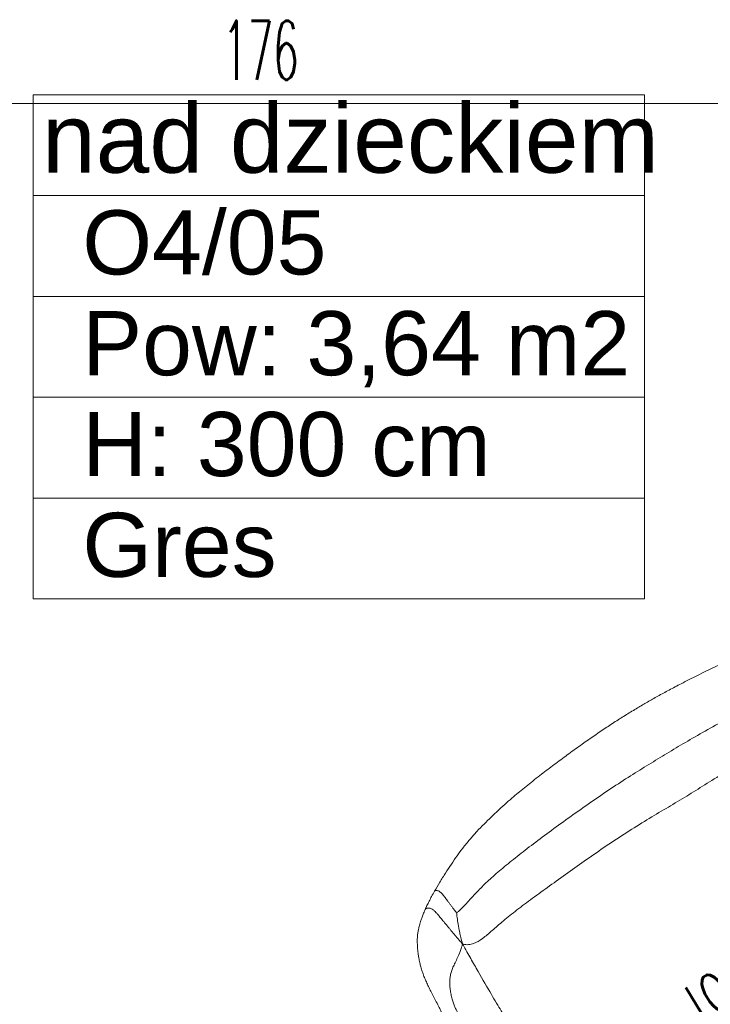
# Model space of a CAD drawing. Header units: metres. Extents: x 5541655 to 5588333, y 5589641 to 5627331.
# Tile 32 of 57: x 5585306 to 5585376, y 5626208 to 5626308. Entities that reach past the tile are written whole.
import ezdxf

# ---------------------------------------------------------------- set-up
doc = ezdxf.new("R2010")
doc.units = ezdxf.units.M
doc.header["$MEASUREMENT"] = 0
doc.layers.get('0').update_dxf_attribs({"linetype": 'CONTINUOUS', "lineweight": 18})
doc.layers.get('Defpoints').update_dxf_attribs({"linetype": 'CONTINUOUS'})
doc.layers.add('MEBLE PKN', color=150, linetype='CONTINUOUS', lineweight=20)
doc.styles.add('2', font='simplex.shx', dxfattribs={"width": 0.5})
doc.styles.add('GENERATED_STYLE_2', font='arial.ttf')
doc.styles.add('JACEK_07', font='SIMPLEX.SHX', dxfattribs={"width": 0.7})
doc.dimstyles.new('POZD_WYM', dxfattribs={"dimscale": 0.2, "dimtxt": 30, "dimasz": 1, "dimexe": 1, "dimexo": 1, "dimgap": 12, "dimtad": 1, "dimdec": 0, "dimdsep": 46, "dimtxsty": '2', "dimblk": 'ARS_dim-arch', "dimcen": 2, "dimdle": 20, "dimse1": 1, "dimse2": 1, "dimclrd": 256, "dimclre": 256, "dimclrt": 256, "dimazin": 2, "dimtp": 0.5, "dimtm": 0.5, "dimtfac": 0.285714, "dimtdec": 0, "dimtix": 1, "dimtmove": 0, "dimatfit": 3, "dimldrblk": 'ARS_dim-arch', "dimfxl": 1, "dimtolj": 1, "dimtzin": 12, "dimarcsym": 0})

# ---------------------------------------------------------------- blocks, each defined once
blk = doc.blocks.new('Fotel_POZD-FOT')
at = {"linetype": 'Continuous', "lineweight": 15}
for points, knots in [([(25.561, -17.632), (25.497, -17.569), (25.368, -17.446), (25.097, -17.214), (24.583, -16.839), (23.711, -16.368), (22.349, -15.832), (20.746, -15.345), (18.975, -14.927), (17.049, -14.602), (14.979, -14.396), (12.728, -14.229), (10.257, -14.024), (7.712, -13.823), (5.238, -13.666), (3.059, -13.563), (1.4, -13.522), (0, -13.516), (-1.4, -13.522), (-3.059, -13.563), (-5.238, -13.666), (-7.712, -13.823), (-10.257, -14.024), (-12.728, -14.229), (-14.979, -14.396), (-17.049, -14.602), (-18.975, -14.927), (-20.746, -15.345), (-22.349, -15.832), (-23.711, -16.368), (-24.583, -16.839), (-25.097, -17.214), (-25.368, -17.446), (-25.497, -17.569), (-25.561, -17.632)], [0, 0, 0, 0, 0.25, 0.5, 1, 2, 3, 4, 5, 6, 7, 8, 9, 10, 11, 12, 13, 14, 15, 16, 17, 18, 19, 20, 21, 22, 23, 24, 25, 26, 27, 27.5, 27.75, 28, 28, 28, 28]), ([(25.768, -19.19), (25.847, -19.75), (26.011, -20.902), (26.164, -22.269), (26.265, -23.515), (26.354, -24.882), (26.449, -26.361), (26.567, -27.945), (26.696, -29.606), (26.821, -31.313), (26.92, -33.028), (26.972, -34.708), (27.003, -36.346), (27.04, -37.931), (27.072, -39.475), (27.091, -40.991), (27.079, -42.898), (27.031, -45.165), (26.983, -46.914), (26.951, -47.959), (26.93, -48.517), (26.916, -48.869)], [0, 0, 0, 0, 1, 2, 3, 4, 5, 6, 7, 8, 9, 10, 11, 12, 13, 14, 15, 16, 16.5, 16.75, 17, 17, 17, 17]), ([(28.351, -53.812), (28.493, -53.71), (28.762, -53.519), (29.086, -53.261), (29.348, -53.038), (29.562, -52.844), (29.737, -52.676), (29.881, -52.532), (30.001, -52.406), (30.123, -52.273), (30.242, -52.134), (30.358, -51.986), (30.468, -51.837), (30.581, -51.669), (30.708, -51.465), (30.846, -51.223), (30.99, -50.959), (31.128, -50.687), (31.248, -50.429), (31.351, -50.191), (31.439, -49.967), (31.522, -49.74), (31.622, -49.446), (31.736, -49.07), (31.856, -48.605), (31.959, -48.119), (32.039, -47.631), (32.095, -47.123), (32.136, -46.587), (32.176, -46.022), (32.22, -45.407), (32.263, -44.881), (32.298, -44.45), (32.325, -44.101), (32.356, -43.67), (32.383, -43.219), (32.407, -42.758), (32.428, -42.296), (32.448, -41.767), (32.467, -41.161), (32.486, -40.464), (32.495, -39.967), (32.5, -39.702)], [0, 0, 0, 0, 0.032059, 0.060161, 0.085054, 0.10708, 0.126226, 0.142346, 0.156428, 0.169516, 0.188022, 0.203974, 0.219152, 0.238072, 0.261659, 0.290109, 0.32277, 0.354053, 0.382911, 0.408527, 0.431123, 0.453671, 0.478255, 0.518461, 0.560347, 0.601066, 0.637845, 0.670763, 0.701924, 0.733106, 0.76373, 0.79383, 0.806007, 0.82116, 0.839438, 0.861055, 0.877606, 0.896194, 0.917209, 0.941134, 0.968519, 1, 1, 1, 1]), ([(31.023, -40), (31.027, -40.277), (31.032, -40.77), (31.032, -41.376), (31.026, -41.879), (31.016, -42.311), (31, -42.693), (30.976, -43.044), (30.945, -43.382), (30.906, -43.724), (30.846, -44.095), (30.75, -44.521), (30.616, -44.983), (30.439, -45.462), (30.225, -45.925), (29.981, -46.338), (29.711, -46.699), (29.424, -47.004), (29.085, -47.281), (28.662, -47.558), (28.19, -47.857), (27.786, -48.142), (27.427, -48.425), (27.177, -48.635), (27.025, -48.77), (26.916, -48.869)], [0, 0, 0, 0, 1, 2, 3, 4, 5, 6, 7, 8, 9, 10, 11, 12, 13, 14, 15, 16, 17, 18, 19, 20, 20.5, 20.75, 21, 21, 21, 21]), ([(26.916, -48.869), (26.816, -48.761), (26.654, -48.623), (26.345, -48.437), (25.794, -48.258), (24.922, -48.263), (23.684, -48.462), (22.21, -48.733), (20.453, -48.954), (18.477, -49.144), (16.343, -49.318), (14.087, -49.486), (11.742, -49.655), (9.32, -49.797), (6.831, -49.885), (4.402, -49.916), (2.155, -49.888), (0, -49.86), (-2.155, -49.888), (-4.402, -49.916), (-6.831, -49.885), (-9.32, -49.797), (-11.742, -49.655), (-14.087, -49.486), (-16.343, -49.318), (-18.477, -49.144), (-20.453, -48.954), (-22.21, -48.733), (-23.684, -48.462), (-24.922, -48.263), (-25.794, -48.258), (-26.345, -48.437), (-26.654, -48.623), (-26.816, -48.761), (-26.916, -48.869)], [0, 0, 0, 0, 0.25, 0.5, 1, 2, 3, 4, 5, 6, 7, 8, 9, 10, 11, 12, 13, 14, 15, 16, 17, 18, 19, 20, 21, 22, 23, 24, 25, 26, 27, 27.5, 27.75, 28, 28, 28, 28]), ([(26.916, -48.869), (26.84, -49.144), (26.721, -49.535), (26.504, -50.176), (26.254, -50.831), (26.028, -51.363), (25.876, -51.703), (25.818, -51.832), (25.802, -51.867)], [0, 0, 0, 0, 0.25, 0.5, 1, 1.5, 1.75, 2, 2, 2, 2]), ([(28.349, -53.81), (28.342, -53.816), (28.314, -53.838), (28.249, -53.856), (28.156, -53.854), (28.01, -53.806), (27.866, -53.702), (27.737, -53.55), (27.664, -53.395), (27.607, -53.206), (27.553, -52.971), (27.496, -52.659), (27.435, -52.257), (27.365, -51.764), (27.302, -51.313), (27.248, -50.933), (27.207, -50.645), (27.162, -50.342), (27.112, -50.022), (27.058, -49.679), (26.992, -49.292), (26.943, -49.02), (26.916, -48.869)], [0, 0, 0, 0, 0.005737, 0.022578, 0.040963, 0.061844, 0.109827, 0.136333, 0.169499, 0.20067, 0.242829, 0.29906, 0.372163, 0.462415, 0.568387, 0.61827, 0.670858, 0.726361, 0.785004, 0.847489, 0.915936, 1, 1, 1, 1]), ([(-25.802, -51.867), (-25.782, -51.868), (-25.708, -51.876), (-25.51, -51.905), (-25.072, -51.998), (-24.267, -52.234), (-23.092, -52.579), (-21.71, -52.928), (-20.121, -53.225), (-18.326, -53.485), (-16.326, -53.725), (-14.136, -53.946), (-11.766, -54.15), (-9.293, -54.329), (-6.792, -54.472), (-4.371, -54.567), (-2.139, -54.604), (0, -54.608), (2.139, -54.604), (4.371, -54.567), (6.792, -54.472), (9.293, -54.329), (11.766, -54.15), (14.136, -53.946), (16.326, -53.725), (18.326, -53.485), (20.121, -53.225), (21.71, -52.928), (23.092, -52.579), (24.267, -52.234), (25.072, -51.998), (25.51, -51.905), (25.708, -51.876), (25.782, -51.868), (25.802, -51.867)], [0, 0, 0, 0, 0.25, 0.5, 1, 2, 3, 4, 5, 6, 7, 8, 9, 10, 11, 12, 13, 14, 15, 16, 17, 18, 19, 20, 21, 22, 23, 24, 25, 26, 27, 27.5, 27.75, 28, 28, 28, 28]), ([(25.802, -51.867), (25.808, -51.924), (25.823, -52.062), (25.846, -52.292), (25.871, -52.562), (25.897, -52.846), (25.922, -53.131), (25.951, -53.451), (25.982, -53.776), (26.018, -54.084), (26.054, -54.308), (26.09, -54.466), (26.135, -54.603), (26.209, -54.73), (26.311, -54.835), (26.413, -54.903), (26.505, -54.934), (26.553, -54.914), (26.574, -54.906)], [0, 0, 0, 0, 0.049263, 0.119341, 0.198186, 0.280939, 0.363686, 0.443378, 0.555491, 0.643477, 0.708488, 0.749756, 0.781714, 0.832264, 0.88058, 0.92671, 0.967832, 1, 1, 1, 1]), ([(26.575, -54.908), (26.75, -54.808), (27.094, -54.613), (27.56, -54.331), (27.981, -54.064), (28.229, -53.895), (28.35, -53.812)], [0, 0, 0, 0, 0.263779, 0.518279, 0.763727, 1, 1, 1, 1]), ([(-26.574, -54.908), (-26.285, -55.065), (-25.715, -55.376), (-24.812, -55.832), (-23.93, -56.257), (-23.085, -56.644), (-22.194, -57.023), (-21.268, -57.377), (-20.315, -57.689), (-19.447, -57.937), (-18.658, -58.14), (-17.912, -58.317), (-17.018, -58.514), (-15.923, -58.732), (-14.605, -58.959), (-13.077, -59.18), (-11.355, -59.389), (-9.464, -59.584), (-7.576, -59.754), (-5.862, -59.885), (-4.356, -59.979), (-3.063, -60.041), (-1.841, -60.079), (-0.609, -60.098), (0.662, -60.098), (2.008, -60.076), (3.413, -60.027), (4.903, -59.948), (6.476, -59.841), (8.103, -59.708), (9.739, -59.557), (11.125, -59.412), (12.25, -59.28), (13.118, -59.17), (13.956, -59.053), (14.803, -58.923), (15.708, -58.769), (16.707, -58.579), (17.734, -58.359), (18.762, -58.116), (19.772, -57.85), (20.81, -57.534), (21.809, -57.177), (22.774, -56.78), (23.71, -56.36), (24.675, -55.899), (25.653, -55.409), (26.265, -55.076), (26.574, -54.908)], [0, 0, 0, 0, 0.020654, 0.040712, 0.059603, 0.077053, 0.093149, 0.113559, 0.13177, 0.148202, 0.16293, 0.176257, 0.189984, 0.212747, 0.23693, 0.26245, 0.296185, 0.330453, 0.364741, 0.398002, 0.422686, 0.445696, 0.467366, 0.488247, 0.511698, 0.535514, 0.560389, 0.587014, 0.6155, 0.644978, 0.67463, 0.703763, 0.719965, 0.735721, 0.750939, 0.765668, 0.782111, 0.800678, 0.820819, 0.839259, 0.858201, 0.877823, 0.898667, 0.916597, 0.935764, 0.956291, 0.977933, 1, 1, 1, 1])]:
    blk.add_open_spline(points, degree=3, knots=knots, dxfattribs=at)
at = {"color": 7, "insert": (0.882, -31.333), "char_height": 4, "width": 31, "attachment_point": 5, "style": 'JACEK_07'}
blk.add_mtext('POZD-FOT', dxfattribs=at)
blk = doc.blocks.new('ARS_dim-arch')
for points in [[(0, -15), (0, 15)], [(-15, 0), (15, 0)]]:
    blk.add_lwpolyline(points)
at = {"color": 100}
blk.add_lwpolyline([(-10.61, -10.61), (10.61, 10.61)], dxfattribs=at)
blk = doc.blocks.new('*D318')
at = {"lineweight": -2, "transparency": 16777216}
blk.add_line((88.674, -93.082), (-87.424, -93.082), dxfattribs=at)
at = {"layer": 'Defpoints', "color": 0, "transparency": 16777216}
for p in [(-87.624, -75), (88.874, -75), (-87.624, -93.082)]:
    blk.add_point(p, dxfattribs=at)
at = {"linetype": 'ByBlock', "lineweight": -2, "transparency": 16777216, "xscale": 0.2, "yscale": 0.2, "zscale": 0.2, "rotation": 180}
blk.add_blockref('ARS_dim-arch', (-87.624, -93.082), dxfattribs=at)
at = {"linetype": 'ByBlock', "lineweight": -2, "transparency": 16777216, "xscale": 0.2, "yscale": 0.2, "zscale": 0.2}
blk.add_blockref('ARS_dim-arch', (88.874, -93.082), dxfattribs=at)
at = {"transparency": 16777216, "insert": (0.625, -87.682), "char_height": 6, "attachment_point": 5, "style": '2'}
blk.add_mtext('\\A1;176', dxfattribs=at)
blk = doc.blocks.new('*U317')
dim = blk.add_linear_dim(base=(-87.624, -93.082), p1=(88.874, -75), p2=(-87.624, -75), angle=180, dimstyle='POZD_WYM')
dim.commit()
dim.dimension.update_dxf_attribs({"geometry": '*D318', "text_midpoint": (0.625, -87.682)})

msp = doc.modelspace()

# ---------------------------------------------------------------- linework, layer by layer
at = {"linetype": 'Continuous'}
msp.add_lwpolyline([(5585307.52, 5626300.565), (5585307.52, 5626249.493), (5585369.469, 5626249.493), (5585369.469, 5626300.565), (5585307.52, 5626300.565), (5585307.52, 5626259.708), (5585369.469, 5626259.708), (5585369.469, 5626290.351), (5585307.52, 5626290.351), (5585307.52, 5626269.922), (5585369.469, 5626269.922), (5585369.469, 5626280.136), (5585307.52, 5626280.136)], dxfattribs=at)

# ---------------------------------------------------------------- block references
at = {"layer": 'MEBLE PKN'}
msp.add_blockref('*U317', (5585329.946, 5626392.752), dxfattribs=at)
at = {"layer": 'MEBLE PKN', "rotation": 211.2998849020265}
msp.add_blockref('Fotel_POZD-FOT', (5585399.432, 5626186.762), dxfattribs=at)

# ---------------------------------------------------------------- texts
at = {"linetype": 'Continuous', "attachment_point": 1, "style": 'GENERATED_STYLE_2'}
for s, insert, char_height in [('Pokój opieki nad dzieckiem', (5585252.998, 5626299.67), 7), ('O4/05', (5585312.52, 5626288.865), 6.5), ('Pow: 3,64 m2', (5585312.52, 5626278.651), 6.5), ('{H: 300 cm}', (5585312.52, 5626268.436), 6.5), ('{Gres}', (5585312.52, 5626258.222), 6.5)]:
    msp.add_mtext(s, dxfattribs=dict(at, insert=insert, char_height=char_height))

doc.saveas('drawing.dxf')
